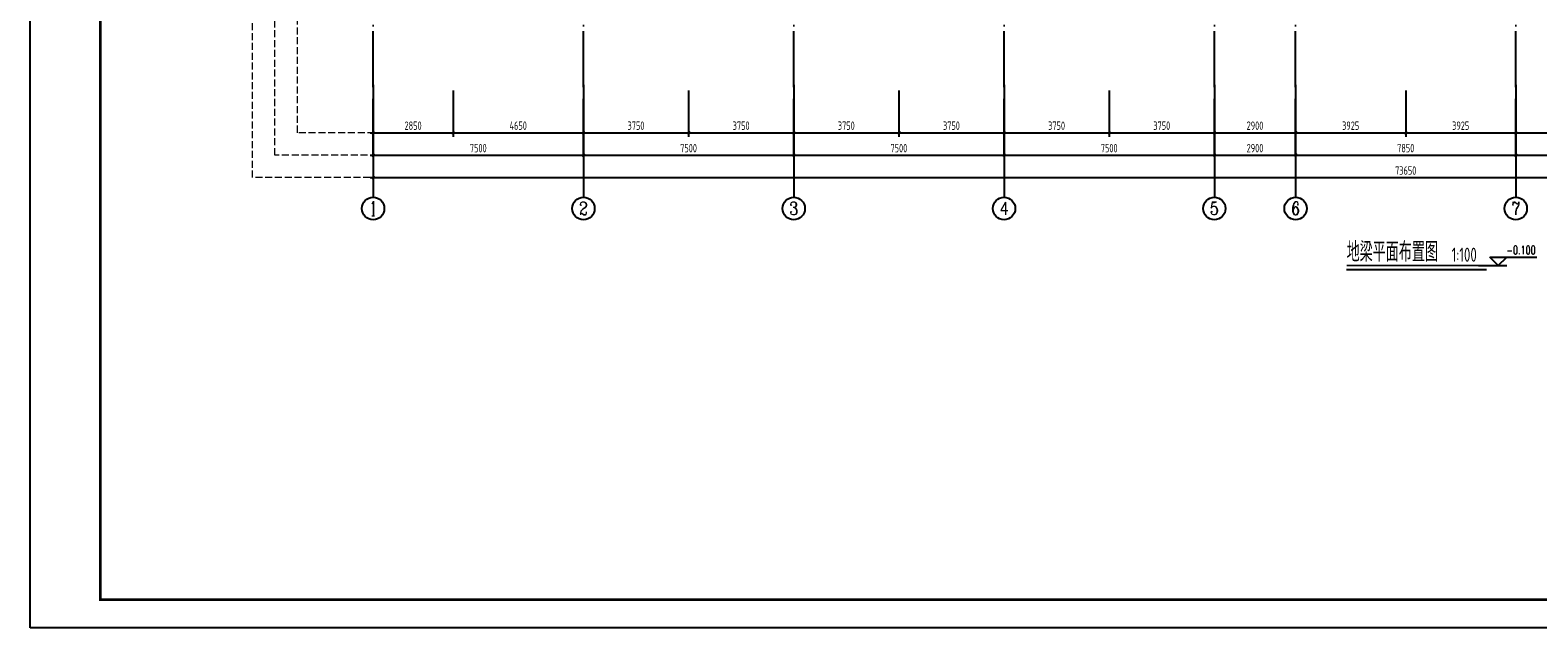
# Model space of a CAD drawing. Extents: x 409677 to 515540, y 78780 to 142585.
# Tile 1 of 10: x 409677 to 463445, y 78780 to 100075. Entities that reach past the tile are written whole.
import ezdxf
from ezdxf.enums import TextEntityAlignment as Align

# ---------------------------------------------------------------- set-up
doc = ezdxf.new("R2010")
doc.units = 0
doc.header["$LTSCALE"] = 1000
doc.linetypes.add('DASH', pattern=[0.35, 0.25, -0.1])
doc.linetypes.add('DOTE', pattern=[2.42, 2, -0.2, 0.02, -0.2])
doc.layers.get('0').update_dxf_attribs({"linetype": 'CONTINUOUS'})
doc.layers.get('Defpoints').update_dxf_attribs({"linetype": 'CONTINUOUS'})
doc.layers.add('A-ASIS', color=115, linetype='DASH', lineweight=0, plot=False)
for name, color, linetype in [('AXIS', 3, 'CONTINUOUS'), ('AXIS_TEXT', 7, 'CONTINUOUS'), ('H-图框', 4, 'CONTINUOUS'), ('PUB_TEXT', 7, 'CONTINUOUS'), ('S-DIM', 3, 'CONTINUOUS'), ('S-DIM_SYMB', 3, 'CONTINUOUS'), ('S-DOTE', 253, 'DOTE'), ('S-PUB_DIM', 3, 'CONTINUOUS'), ('S-PUB_TITLE', 4, 'CONTINUOUS'), ('S-TEXT', 7, 'CONTINUOUS')]:
    doc.layers.add(name, color=color, linetype=linetype)
doc.styles.add('_TCH_AXIS', font='COMPLEX', dxfattribs={"bigfont": 'GBCBIG'})
doc.styles.add('_TCH_DIM', font='SIMPLEX', dxfattribs={"bigfont": 'GBCBIG'})
doc.styles.add('COMPLEX', font='COMPLEX')
doc.styles.add('TSSD_DIMENSION_T3', font='tssdeng.shx', dxfattribs={"width": 0.7, "bigfont": 'Tssdchn.shx'})
doc.styles.add('TSSD_Rein', font='tssdeng.shx', dxfattribs={"width": 0.7, "bigfont": 'Tssdchn.shx'})
doc.dimstyles.new('_TCH_ARCH&&100', dxfattribs={"dimtxt": 300, "dimasz": 100, "dimexe": 150, "dimexo": 200, "dimgap": 100, "dimtad": 1, "dimdec": 0, "dimzin": 0, "dimdsep": 46, "dimtxsty": 'TSSD_DIMENSION_T3', "dimblk": 'ARCHTICK', "dimcen": 0.09, "dimdle": 100, "dimclrt": 7, "dimazin": 2, "dimtfac": 1, "dimtdec": 0, "dimtix": 1, "dimtmove": 2, "dimatfit": 3, "dimfxl": 100, "dimtolj": 1, "dimtzin": 0, "dimarcsym": 0})
doc.dimstyles.new('TSSD_100_100&&100', dxfattribs={"dimtxt": 300, "dimasz": 100, "dimexe": 150, "dimexo": 200, "dimgap": 100, "dimtad": 1, "dimdec": 0, "dimzin": 0, "dimdsep": 46, "dimtxsty": 'TSSD_DIMENSION_T3', "dimblk": 'ARCHTICK', "dimcen": 0, "dimdle": 100, "dimclrt": 7, "dimadec": 0, "dimazin": 0, "dimtfac": 1, "dimtdec": 0, "dimtix": 1, "dimtmove": 2, "dimatfit": 3, "dimfxl": 10000, "dimtolj": 1, "dimtzin": 0, "dimarcsym": 0})

# ---------------------------------------------------------------- blocks, each defined once
blk = doc.blocks.new('_AXISO')
blk.add_circle((0, 0), 0.5)
at = {"layer": 'AXIS_TEXT', "style": 'COMPLEX', "width": 1.041667}
blk.add_attdef('A', text='', height=0.56, dxfattribs=at).set_placement((-0.25, -0.28), (0.25, -0.28), align=Align.FIT)
blk = doc.blocks.new('_ArchTick')
at = {"color": 0, "linetype": 'ByBlock', "const_width": 0.4}
blk.add_lwpolyline([(-0.5, -0.5), (0.5, 0.5)], dxfattribs=at)
blk = doc.blocks.new('*D56')
at = {"layer": 'AXIS', "color": 0, "lineweight": -2, "transparency": 16777216}
for p, q in [((5800, 4550), (5800, 1300)), ((79450, 4550), (79450, 1300)), ((5700, 1450), (79550, 1450))]:
    blk.add_line(p, q, dxfattribs=at)
at = {"layer": 'Defpoints', "color": 0, "transparency": 16777216}
for p in [(5800, 4750), (79450, 4750), (79450, 1450)]:
    blk.add_point(p, dxfattribs=at)
at = {"layer": 'AXIS', "color": 0, "lineweight": -2, "transparency": 16777216, "xscale": 100, "yscale": 100, "zscale": 100, "rotation": 180}
blk.add_blockref('_ArchTick', (5800, 1450), dxfattribs=at)
at = {"layer": 'AXIS', "color": 0, "lineweight": -2, "transparency": 16777216, "xscale": 100, "yscale": 100, "zscale": 100}
blk.add_blockref('_ArchTick', (79450, 1450), dxfattribs=at)
at = {"layer": 'AXIS', "color": 7, "transparency": 16777216, "insert": (42625, 1700), "char_height": 300, "attachment_point": 5, "style": 'TSSD_DIMENSION_T3'}
blk.add_mtext('\\A1;73650', dxfattribs=at)
blk = doc.blocks.new('*D57')
at = {"layer": 'AXIS', "color": 0, "lineweight": -2, "transparency": 16777216}
for p, q in [((5800, 4550), (5800, 2100)), ((13300, 4550), (13300, 2100)), ((5700, 2250), (13400, 2250))]:
    blk.add_line(p, q, dxfattribs=at)
at = {"layer": 'Defpoints', "color": 0, "transparency": 16777216}
for p in [(5800, 4750), (13300, 4750), (13300, 2250)]:
    blk.add_point(p, dxfattribs=at)
at = {"layer": 'AXIS', "color": 0, "lineweight": -2, "transparency": 16777216, "xscale": 100, "yscale": 100, "zscale": 100, "rotation": 180}
blk.add_blockref('_ArchTick', (5800, 2250), dxfattribs=at)
at = {"layer": 'AXIS', "color": 0, "lineweight": -2, "transparency": 16777216, "xscale": 100, "yscale": 100, "zscale": 100}
blk.add_blockref('_ArchTick', (13300, 2250), dxfattribs=at)
at = {"layer": 'AXIS', "color": 7, "transparency": 16777216, "insert": (9550, 2500), "char_height": 300, "attachment_point": 5, "style": 'TSSD_DIMENSION_T3'}
blk.add_mtext('\\A1;7500', dxfattribs=at)
blk = doc.blocks.new('*D58')
at = {"layer": 'AXIS', "color": 0, "lineweight": -2, "transparency": 16777216}
for p, q in [((13300, 4550), (13300, 2100)), ((20800, 4550), (20800, 2100)), ((13200, 2250), (20900, 2250))]:
    blk.add_line(p, q, dxfattribs=at)
at = {"layer": 'Defpoints', "color": 0, "transparency": 16777216}
for p in [(13300, 4750), (20800, 4750), (20800, 2250)]:
    blk.add_point(p, dxfattribs=at)
at = {"layer": 'AXIS', "color": 0, "lineweight": -2, "transparency": 16777216, "xscale": 100, "yscale": 100, "zscale": 100, "rotation": 180}
blk.add_blockref('_ArchTick', (13300, 2250), dxfattribs=at)
at = {"layer": 'AXIS', "color": 0, "lineweight": -2, "transparency": 16777216, "xscale": 100, "yscale": 100, "zscale": 100}
blk.add_blockref('_ArchTick', (20800, 2250), dxfattribs=at)
at = {"layer": 'AXIS', "color": 7, "transparency": 16777216, "insert": (17050, 2500), "char_height": 300, "attachment_point": 5, "style": 'TSSD_DIMENSION_T3'}
blk.add_mtext('\\A1;7500', dxfattribs=at)
blk = doc.blocks.new('*D59')
at = {"layer": 'AXIS', "color": 0, "lineweight": -2, "transparency": 16777216}
for p, q in [((20800, 4550), (20800, 2100)), ((28300, 4550), (28300, 2100)), ((20700, 2250), (28400, 2250))]:
    blk.add_line(p, q, dxfattribs=at)
at = {"layer": 'Defpoints', "color": 0, "transparency": 16777216}
for p in [(20800, 4750), (28300, 4750), (28300, 2250)]:
    blk.add_point(p, dxfattribs=at)
at = {"layer": 'AXIS', "color": 0, "lineweight": -2, "transparency": 16777216, "xscale": 100, "yscale": 100, "zscale": 100, "rotation": 180}
blk.add_blockref('_ArchTick', (20800, 2250), dxfattribs=at)
at = {"layer": 'AXIS', "color": 0, "lineweight": -2, "transparency": 16777216, "xscale": 100, "yscale": 100, "zscale": 100}
blk.add_blockref('_ArchTick', (28300, 2250), dxfattribs=at)
at = {"layer": 'AXIS', "color": 7, "transparency": 16777216, "insert": (24550, 2500), "char_height": 300, "attachment_point": 5, "style": 'TSSD_DIMENSION_T3'}
blk.add_mtext('\\A1;7500', dxfattribs=at)
blk = doc.blocks.new('*D60')
at = {"layer": 'AXIS', "color": 0, "lineweight": -2, "transparency": 16777216}
for p, q in [((28300, 4550), (28300, 2100)), ((35800, 4550), (35800, 2100)), ((28200, 2250), (35900, 2250))]:
    blk.add_line(p, q, dxfattribs=at)
at = {"layer": 'Defpoints', "color": 0, "transparency": 16777216}
for p in [(28300, 4750), (35800, 4750), (35800, 2250)]:
    blk.add_point(p, dxfattribs=at)
at = {"layer": 'AXIS', "color": 0, "lineweight": -2, "transparency": 16777216, "xscale": 100, "yscale": 100, "zscale": 100, "rotation": 180}
blk.add_blockref('_ArchTick', (28300, 2250), dxfattribs=at)
at = {"layer": 'AXIS', "color": 0, "lineweight": -2, "transparency": 16777216, "xscale": 100, "yscale": 100, "zscale": 100}
blk.add_blockref('_ArchTick', (35800, 2250), dxfattribs=at)
at = {"layer": 'AXIS', "color": 7, "transparency": 16777216, "insert": (32050, 2500), "char_height": 300, "attachment_point": 5, "style": 'TSSD_DIMENSION_T3'}
blk.add_mtext('\\A1;7500', dxfattribs=at)
blk = doc.blocks.new('*D61')
at = {"layer": 'AXIS', "color": 0, "lineweight": -2, "transparency": 16777216}
for p, q in [((35800, 4550), (35800, 2100)), ((38700, 4550), (38700, 2100)), ((35700, 2250), (38800, 2250))]:
    blk.add_line(p, q, dxfattribs=at)
at = {"layer": 'Defpoints', "color": 0, "transparency": 16777216}
for p in [(35800, 4750), (38700, 4750), (38700, 2250)]:
    blk.add_point(p, dxfattribs=at)
at = {"layer": 'AXIS', "color": 0, "lineweight": -2, "transparency": 16777216, "xscale": 100, "yscale": 100, "zscale": 100, "rotation": 180}
blk.add_blockref('_ArchTick', (35800, 2250), dxfattribs=at)
at = {"layer": 'AXIS', "color": 0, "lineweight": -2, "transparency": 16777216, "xscale": 100, "yscale": 100, "zscale": 100}
blk.add_blockref('_ArchTick', (38700, 2250), dxfattribs=at)
at = {"layer": 'AXIS', "color": 7, "transparency": 16777216, "insert": (37250, 2500), "char_height": 300, "attachment_point": 5, "style": 'TSSD_DIMENSION_T3'}
blk.add_mtext('\\A1;2900', dxfattribs=at)
blk = doc.blocks.new('*D62')
at = {"layer": 'AXIS', "color": 0, "lineweight": -2, "transparency": 16777216}
for p, q in [((38700, 4550), (38700, 2100)), ((46550, 4550), (46550, 2100)), ((38600, 2250), (46650, 2250))]:
    blk.add_line(p, q, dxfattribs=at)
at = {"layer": 'Defpoints', "color": 0, "transparency": 16777216}
for p in [(38700, 4750), (46550, 4750), (46550, 2250)]:
    blk.add_point(p, dxfattribs=at)
at = {"layer": 'AXIS', "color": 0, "lineweight": -2, "transparency": 16777216, "xscale": 100, "yscale": 100, "zscale": 100, "rotation": 180}
blk.add_blockref('_ArchTick', (38700, 2250), dxfattribs=at)
at = {"layer": 'AXIS', "color": 0, "lineweight": -2, "transparency": 16777216, "xscale": 100, "yscale": 100, "zscale": 100}
blk.add_blockref('_ArchTick', (46550, 2250), dxfattribs=at)
at = {"layer": 'AXIS', "color": 7, "transparency": 16777216, "insert": (42625, 2500), "char_height": 300, "attachment_point": 5, "style": 'TSSD_DIMENSION_T3'}
blk.add_mtext('\\A1;7850', dxfattribs=at)
blk = doc.blocks.new('*D63')
at = {"layer": 'AXIS', "color": 0, "lineweight": -2, "transparency": 16777216}
for p, q in [((46550, 4550), (46550, 2100)), ((49450, 4550), (49450, 2100)), ((46450, 2250), (49550, 2250))]:
    blk.add_line(p, q, dxfattribs=at)
at = {"layer": 'Defpoints', "color": 0, "transparency": 16777216}
for p in [(46550, 4750), (49450, 4750), (49450, 2250)]:
    blk.add_point(p, dxfattribs=at)
at = {"layer": 'AXIS', "color": 0, "lineweight": -2, "transparency": 16777216, "xscale": 100, "yscale": 100, "zscale": 100, "rotation": 180}
blk.add_blockref('_ArchTick', (46550, 2250), dxfattribs=at)
at = {"layer": 'AXIS', "color": 0, "lineweight": -2, "transparency": 16777216, "xscale": 100, "yscale": 100, "zscale": 100}
blk.add_blockref('_ArchTick', (49450, 2250), dxfattribs=at)
at = {"layer": 'AXIS', "color": 7, "transparency": 16777216, "insert": (48000, 2500), "char_height": 300, "attachment_point": 5, "style": 'TSSD_DIMENSION_T3'}
blk.add_mtext('\\A1;2900', dxfattribs=at)
blk = doc.blocks.new('*D15')
at = {"layer": 'Defpoints', "color": 0, "transparency": 16777216}
for p in [(421908, 98123), (424758, 98123), (424758, 96423)]:
    blk.add_point(p, dxfattribs=at)
at = {"layer": 'S-PUB_DIM', "color": 0, "lineweight": -2, "transparency": 16777216}
for p, q in [((421908, 97923), (421908, 96273)), ((424758, 97923), (424758, 96273)), ((421808, 96423), (424858, 96423))]:
    blk.add_line(p, q, dxfattribs=at)
at = {"layer": 'S-PUB_DIM', "color": 0, "lineweight": -2, "transparency": 16777216, "xscale": 100, "yscale": 100, "zscale": 100, "rotation": 180}
blk.add_blockref('_ArchTick', (421908, 96423), dxfattribs=at)
at = {"layer": 'S-PUB_DIM', "color": 0, "lineweight": -2, "transparency": 16777216, "xscale": 100, "yscale": 100, "zscale": 100}
blk.add_blockref('_ArchTick', (424758, 96423), dxfattribs=at)
at = {"layer": 'S-PUB_DIM', "color": 7, "transparency": 16777216, "insert": (423333, 96673), "char_height": 300, "attachment_point": 5, "style": 'TSSD_DIMENSION_T3'}
blk.add_mtext('\\A1;2850', dxfattribs=at)
blk = doc.blocks.new('*D16')
at = {"layer": 'Defpoints', "color": 0, "transparency": 16777216}
for p in [(424758, 98123), (429408, 98123), (429408, 96423)]:
    blk.add_point(p, dxfattribs=at)
at = {"layer": 'S-PUB_DIM', "color": 0, "lineweight": -2, "transparency": 16777216}
for p, q in [((424758, 97923), (424758, 96273)), ((429408, 97923), (429408, 96273)), ((424658, 96423), (429508, 96423))]:
    blk.add_line(p, q, dxfattribs=at)
at = {"layer": 'S-PUB_DIM', "color": 0, "lineweight": -2, "transparency": 16777216, "xscale": 100, "yscale": 100, "zscale": 100, "rotation": 180}
blk.add_blockref('_ArchTick', (424758, 96423), dxfattribs=at)
at = {"layer": 'S-PUB_DIM', "color": 0, "lineweight": -2, "transparency": 16777216, "xscale": 100, "yscale": 100, "zscale": 100}
blk.add_blockref('_ArchTick', (429408, 96423), dxfattribs=at)
at = {"layer": 'S-PUB_DIM', "color": 7, "transparency": 16777216, "insert": (427083, 96673), "char_height": 300, "attachment_point": 5, "style": 'TSSD_DIMENSION_T3'}
blk.add_mtext('\\A1;4650', dxfattribs=at)
blk = doc.blocks.new('*D17')
at = {"layer": 'Defpoints', "color": 0, "transparency": 16777216}
for p in [(429408, 98123), (433158, 98123), (433158, 96423)]:
    blk.add_point(p, dxfattribs=at)
at = {"layer": 'S-PUB_DIM', "color": 0, "lineweight": -2, "transparency": 16777216}
for p, q in [((429408, 97923), (429408, 96273)), ((433158, 97923), (433158, 96273)), ((429308, 96423), (433258, 96423))]:
    blk.add_line(p, q, dxfattribs=at)
at = {"layer": 'S-PUB_DIM', "color": 0, "lineweight": -2, "transparency": 16777216, "xscale": 100, "yscale": 100, "zscale": 100, "rotation": 180}
blk.add_blockref('_ArchTick', (429408, 96423), dxfattribs=at)
at = {"layer": 'S-PUB_DIM', "color": 0, "lineweight": -2, "transparency": 16777216, "xscale": 100, "yscale": 100, "zscale": 100}
blk.add_blockref('_ArchTick', (433158, 96423), dxfattribs=at)
at = {"layer": 'S-PUB_DIM', "color": 7, "transparency": 16777216, "insert": (431283, 96673), "char_height": 300, "attachment_point": 5, "style": 'TSSD_DIMENSION_T3'}
blk.add_mtext('\\A1;3750', dxfattribs=at)
blk = doc.blocks.new('*D18')
at = {"layer": 'Defpoints', "color": 0, "transparency": 16777216}
for p in [(433158, 98123), (436908, 98123), (436908, 96423)]:
    blk.add_point(p, dxfattribs=at)
at = {"layer": 'S-PUB_DIM', "color": 0, "lineweight": -2, "transparency": 16777216}
for p, q in [((433158, 97923), (433158, 96273)), ((436908, 97923), (436908, 96273)), ((433058, 96423), (437008, 96423))]:
    blk.add_line(p, q, dxfattribs=at)
at = {"layer": 'S-PUB_DIM', "color": 0, "lineweight": -2, "transparency": 16777216, "xscale": 100, "yscale": 100, "zscale": 100, "rotation": 180}
blk.add_blockref('_ArchTick', (433158, 96423), dxfattribs=at)
at = {"layer": 'S-PUB_DIM', "color": 0, "lineweight": -2, "transparency": 16777216, "xscale": 100, "yscale": 100, "zscale": 100}
blk.add_blockref('_ArchTick', (436908, 96423), dxfattribs=at)
at = {"layer": 'S-PUB_DIM', "color": 7, "transparency": 16777216, "insert": (435033, 96673), "char_height": 300, "attachment_point": 5, "style": 'TSSD_DIMENSION_T3'}
blk.add_mtext('\\A1;3750', dxfattribs=at)
blk = doc.blocks.new('*D19')
at = {"layer": 'Defpoints', "color": 0, "transparency": 16777216}
for p in [(436908, 98123), (440658, 98123), (440658, 96423)]:
    blk.add_point(p, dxfattribs=at)
at = {"layer": 'S-PUB_DIM', "color": 0, "lineweight": -2, "transparency": 16777216}
for p, q in [((436908, 97923), (436908, 96273)), ((440658, 97923), (440658, 96273)), ((436808, 96423), (440758, 96423))]:
    blk.add_line(p, q, dxfattribs=at)
at = {"layer": 'S-PUB_DIM', "color": 0, "lineweight": -2, "transparency": 16777216, "xscale": 100, "yscale": 100, "zscale": 100, "rotation": 180}
blk.add_blockref('_ArchTick', (436908, 96423), dxfattribs=at)
at = {"layer": 'S-PUB_DIM', "color": 0, "lineweight": -2, "transparency": 16777216, "xscale": 100, "yscale": 100, "zscale": 100}
blk.add_blockref('_ArchTick', (440658, 96423), dxfattribs=at)
at = {"layer": 'S-PUB_DIM', "color": 7, "transparency": 16777216, "insert": (438783, 96673), "char_height": 300, "attachment_point": 5, "style": 'TSSD_DIMENSION_T3'}
blk.add_mtext('\\A1;3750', dxfattribs=at)
blk = doc.blocks.new('*D20')
at = {"layer": 'Defpoints', "color": 0, "transparency": 16777216}
for p in [(440658, 98123), (444408, 98123), (444408, 96423)]:
    blk.add_point(p, dxfattribs=at)
at = {"layer": 'S-PUB_DIM', "color": 0, "lineweight": -2, "transparency": 16777216}
for p, q in [((440658, 97923), (440658, 96273)), ((444408, 97923), (444408, 96273)), ((440558, 96423), (444508, 96423))]:
    blk.add_line(p, q, dxfattribs=at)
at = {"layer": 'S-PUB_DIM', "color": 0, "lineweight": -2, "transparency": 16777216, "xscale": 100, "yscale": 100, "zscale": 100, "rotation": 180}
blk.add_blockref('_ArchTick', (440658, 96423), dxfattribs=at)
at = {"layer": 'S-PUB_DIM', "color": 0, "lineweight": -2, "transparency": 16777216, "xscale": 100, "yscale": 100, "zscale": 100}
blk.add_blockref('_ArchTick', (444408, 96423), dxfattribs=at)
at = {"layer": 'S-PUB_DIM', "color": 7, "transparency": 16777216, "insert": (442533, 96673), "char_height": 300, "attachment_point": 5, "style": 'TSSD_DIMENSION_T3'}
blk.add_mtext('\\A1;3750', dxfattribs=at)
blk = doc.blocks.new('*D21')
at = {"layer": 'Defpoints', "color": 0, "transparency": 16777216}
for p in [(444408, 98123), (448158, 98123), (448158, 96423)]:
    blk.add_point(p, dxfattribs=at)
at = {"layer": 'S-PUB_DIM', "color": 0, "lineweight": -2, "transparency": 16777216}
for p, q in [((444408, 97923), (444408, 96273)), ((448158, 97923), (448158, 96273)), ((444308, 96423), (448258, 96423))]:
    blk.add_line(p, q, dxfattribs=at)
at = {"layer": 'S-PUB_DIM', "color": 0, "lineweight": -2, "transparency": 16777216, "xscale": 100, "yscale": 100, "zscale": 100, "rotation": 180}
blk.add_blockref('_ArchTick', (444408, 96423), dxfattribs=at)
at = {"layer": 'S-PUB_DIM', "color": 0, "lineweight": -2, "transparency": 16777216, "xscale": 100, "yscale": 100, "zscale": 100}
blk.add_blockref('_ArchTick', (448158, 96423), dxfattribs=at)
at = {"layer": 'S-PUB_DIM', "color": 7, "transparency": 16777216, "insert": (446283, 96673), "char_height": 300, "attachment_point": 5, "style": 'TSSD_DIMENSION_T3'}
blk.add_mtext('\\A1;3750', dxfattribs=at)
blk = doc.blocks.new('*D22')
at = {"layer": 'Defpoints', "color": 0, "transparency": 16777216}
for p in [(448158, 98123), (451908, 98123), (451908, 96423)]:
    blk.add_point(p, dxfattribs=at)
at = {"layer": 'S-PUB_DIM', "color": 0, "lineweight": -2, "transparency": 16777216}
for p, q in [((448158, 97923), (448158, 96273)), ((451908, 97923), (451908, 96273)), ((448058, 96423), (452008, 96423))]:
    blk.add_line(p, q, dxfattribs=at)
at = {"layer": 'S-PUB_DIM', "color": 0, "lineweight": -2, "transparency": 16777216, "xscale": 100, "yscale": 100, "zscale": 100, "rotation": 180}
blk.add_blockref('_ArchTick', (448158, 96423), dxfattribs=at)
at = {"layer": 'S-PUB_DIM', "color": 0, "lineweight": -2, "transparency": 16777216, "xscale": 100, "yscale": 100, "zscale": 100}
blk.add_blockref('_ArchTick', (451908, 96423), dxfattribs=at)
at = {"layer": 'S-PUB_DIM', "color": 7, "transparency": 16777216, "insert": (450033, 96673), "char_height": 300, "attachment_point": 5, "style": 'TSSD_DIMENSION_T3'}
blk.add_mtext('\\A1;3750', dxfattribs=at)
blk = doc.blocks.new('*D23')
at = {"layer": 'Defpoints', "color": 0, "transparency": 16777216}
for p in [(451908, 98123), (454808, 98123), (454808, 96423)]:
    blk.add_point(p, dxfattribs=at)
at = {"layer": 'S-PUB_DIM', "color": 0, "lineweight": -2, "transparency": 16777216}
for p, q in [((451908, 97923), (451908, 96273)), ((454808, 97923), (454808, 96273)), ((451808, 96423), (454908, 96423))]:
    blk.add_line(p, q, dxfattribs=at)
at = {"layer": 'S-PUB_DIM', "color": 0, "lineweight": -2, "transparency": 16777216, "xscale": 100, "yscale": 100, "zscale": 100, "rotation": 180}
blk.add_blockref('_ArchTick', (451908, 96423), dxfattribs=at)
at = {"layer": 'S-PUB_DIM', "color": 0, "lineweight": -2, "transparency": 16777216, "xscale": 100, "yscale": 100, "zscale": 100}
blk.add_blockref('_ArchTick', (454808, 96423), dxfattribs=at)
at = {"layer": 'S-PUB_DIM', "color": 7, "transparency": 16777216, "insert": (453358, 96673), "char_height": 300, "attachment_point": 5, "style": 'TSSD_DIMENSION_T3'}
blk.add_mtext('\\A1;2900', dxfattribs=at)
blk = doc.blocks.new('*D24')
at = {"layer": 'Defpoints', "color": 0, "transparency": 16777216}
for p in [(454808, 98123), (458733, 98123), (458733, 96423)]:
    blk.add_point(p, dxfattribs=at)
at = {"layer": 'S-PUB_DIM', "color": 0, "lineweight": -2, "transparency": 16777216}
for p, q in [((454808, 97923), (454808, 96273)), ((458733, 97923), (458733, 96273)), ((454708, 96423), (458833, 96423))]:
    blk.add_line(p, q, dxfattribs=at)
at = {"layer": 'S-PUB_DIM', "color": 0, "lineweight": -2, "transparency": 16777216, "xscale": 100, "yscale": 100, "zscale": 100, "rotation": 180}
blk.add_blockref('_ArchTick', (454808, 96423), dxfattribs=at)
at = {"layer": 'S-PUB_DIM', "color": 0, "lineweight": -2, "transparency": 16777216, "xscale": 100, "yscale": 100, "zscale": 100}
blk.add_blockref('_ArchTick', (458733, 96423), dxfattribs=at)
at = {"layer": 'S-PUB_DIM', "color": 7, "transparency": 16777216, "insert": (456770, 96673), "char_height": 300, "attachment_point": 5, "style": 'TSSD_DIMENSION_T3'}
blk.add_mtext('\\A1;3925', dxfattribs=at)
blk = doc.blocks.new('*D25')
at = {"layer": 'Defpoints', "color": 0, "transparency": 16777216}
for p in [(458733, 98123), (462658, 98123), (462658, 96423)]:
    blk.add_point(p, dxfattribs=at)
at = {"layer": 'S-PUB_DIM', "color": 0, "lineweight": -2, "transparency": 16777216}
for p, q in [((458733, 97923), (458733, 96273)), ((462658, 97923), (462658, 96273)), ((458633, 96423), (462758, 96423))]:
    blk.add_line(p, q, dxfattribs=at)
at = {"layer": 'S-PUB_DIM', "color": 0, "lineweight": -2, "transparency": 16777216, "xscale": 100, "yscale": 100, "zscale": 100, "rotation": 180}
blk.add_blockref('_ArchTick', (458733, 96423), dxfattribs=at)
at = {"layer": 'S-PUB_DIM', "color": 0, "lineweight": -2, "transparency": 16777216, "xscale": 100, "yscale": 100, "zscale": 100}
blk.add_blockref('_ArchTick', (462658, 96423), dxfattribs=at)
at = {"layer": 'S-PUB_DIM', "color": 7, "transparency": 16777216, "insert": (460695, 96673), "char_height": 300, "attachment_point": 5, "style": 'TSSD_DIMENSION_T3'}
blk.add_mtext('\\A1;3925', dxfattribs=at)
blk = doc.blocks.new('*D26')
at = {"layer": 'Defpoints', "color": 0, "transparency": 16777216}
for p in [(462658, 98123), (465558, 98123), (465558, 96423)]:
    blk.add_point(p, dxfattribs=at)
at = {"layer": 'S-PUB_DIM', "color": 0, "lineweight": -2, "transparency": 16777216}
for p, q in [((462658, 97923), (462658, 96273)), ((465558, 97923), (465558, 96273)), ((462558, 96423), (465658, 96423))]:
    blk.add_line(p, q, dxfattribs=at)
at = {"layer": 'S-PUB_DIM', "color": 0, "lineweight": -2, "transparency": 16777216, "xscale": 100, "yscale": 100, "zscale": 100, "rotation": 180}
blk.add_blockref('_ArchTick', (462658, 96423), dxfattribs=at)
at = {"layer": 'S-PUB_DIM', "color": 0, "lineweight": -2, "transparency": 16777216, "xscale": 100, "yscale": 100, "zscale": 100}
blk.add_blockref('_ArchTick', (465558, 96423), dxfattribs=at)
at = {"layer": 'S-PUB_DIM', "color": 7, "transparency": 16777216, "insert": (464108, 96673), "char_height": 300, "attachment_point": 5, "style": 'TSSD_DIMENSION_T3'}
blk.add_mtext('\\A1;2900', dxfattribs=at)
blk = doc.blocks.new('A$C338D70EA')
at = {"layer": 'A-ASIS'}
for points in [[(83750, 1450), (1500, 1450), (1500, 37189.7), (83750, 37189.7)], [(82950, 2250), (2300, 2250), (2300, 36389.7), (82950, 36389.7)], [(82150, 3050), (3100, 3050), (3100, 35589.7), (82150, 35589.7)]]:
    blk.add_lwpolyline(points, close=True, dxfattribs=at)
at = {"layer": 'AXIS'}
for p, q in [((5800, 4750), (5800, 750)), ((13300, 4750), (13300, 750)), ((20800, 4750), (20800, 750)), ((28300, 4750), (28300, 750)), ((35800, 4750), (35800, 750)), ((38700, 4750), (38700, 750)), ((46550, 4750), (46550, 750))]:
    blk.add_line(p, q, dxfattribs=at)
at = {"layer": 'S-DOTE', "linetype": 'DOTE'}
for p, q in [((5800, 2250), (5800, 34114.7)), ((13300, 2250), (13300, 34114.7)), ((20800, 2250), (20800, 34114.7)), ((28300, 2250), (28300, 34114.7)), ((35800, 2250), (35800, 34114.7)), ((38700, 2250), (38700, 34114.7)), ((46550, 2250), (46550, 34114.7))]:
    blk.add_line(p, q, dxfattribs=at)
at = {"layer": 'AXIS'}
ref = blk.add_blockref('_AXISO', (5800, 350), dxfattribs=dict(at, xscale=800, yscale=800, zscale=800))
ref.add_attrib('A', '1', dxfattribs={"layer": 'AXIS_TEXT', "height": 514.7, "style": '_TCH_AXIS'}).set_placement((5689.7, 92.6), (5910.3, 92.6), align=Align.FIT)
ref = blk.add_blockref('_AXISO', (13300, 350), dxfattribs=dict(at, xscale=800, yscale=800, zscale=800))
ref.add_attrib('A', '2', dxfattribs={"layer": 'AXIS_TEXT', "height": 465.9, "style": '_TCH_AXIS'}).set_placement((13144.7, 117), (13455.3, 117), align=Align.FIT)
ref = blk.add_blockref('_AXISO', (20800, 350), dxfattribs=dict(at, xscale=800, yscale=800, zscale=800))
ref.add_attrib('A', '3', dxfattribs={"layer": 'AXIS_TEXT', "height": 465.9, "style": '_TCH_AXIS'}).set_placement((20644.7, 117), (20955.3, 117), align=Align.FIT)
ref = blk.add_blockref('_AXISO', (28300, 350), dxfattribs=dict(at, xscale=800, yscale=800, zscale=800))
ref.add_attrib('A', '4', dxfattribs={"layer": 'AXIS_TEXT', "height": 445.4, "style": '_TCH_AXIS'}).set_placement((28130.3, 127.3), (28469.7, 127.3), align=Align.FIT)
ref = blk.add_blockref('_AXISO', (35800, 350), dxfattribs=dict(at, xscale=800, yscale=800, zscale=800))
ref.add_attrib('A', '5', dxfattribs={"layer": 'AXIS_TEXT', "height": 465.9, "style": '_TCH_AXIS'}).set_placement((35644.7, 117), (35955.3, 117), align=Align.FIT)
ref = blk.add_blockref('_AXISO', (38700, 350), dxfattribs=dict(at, xscale=800, yscale=800, zscale=800))
ref.add_attrib('A', '6', dxfattribs={"layer": 'AXIS_TEXT', "height": 465.9, "style": '_TCH_AXIS'}).set_placement((38544.7, 117), (38855.3, 117), align=Align.FIT)
ref = blk.add_blockref('_AXISO', (46550, 350), dxfattribs=dict(at, xscale=800, yscale=800, zscale=800))
ref.add_attrib('A', '7', dxfattribs={"layer": 'AXIS_TEXT', "height": 465.9, "style": '_TCH_AXIS'}).set_placement((46394.7, 117), (46705.3, 117), align=Align.FIT)
for p1, p2, distance, picture, middle in [((5800, 4750), (79450, 4750), -3300, '*D56', (42625, 1700)), ((5800, 4750), (13300, 4750), -2500, '*D57', (9550, 2500)), ((13300, 4750), (20800, 4750), -2500, '*D58', (17050, 2500)), ((20800, 4750), (28300, 4750), -2500, '*D59', (24550, 2500)), ((28300, 4750), (35800, 4750), -2500, '*D60', (32050, 2500)), ((35800, 4750), (38700, 4750), -2500, '*D61', (37250, 2500)), ((38700, 4750), (46550, 4750), -2500, '*D62', (42625, 2500)), ((46550, 4750), (49450, 4750), -2500, '*D63', (48000, 2500))]:
    dim = blk.add_aligned_dim(p1=p1, p2=p2, distance=distance, dimstyle='_TCH_ARCH&&100', dxfattribs=at)
    dim.commit()
    dim.dimension.update_dxf_attribs({"geometry": picture, "text_midpoint": middle})

msp = doc.modelspace()

# ---------------------------------------------------------------- linework, layer by layer
at = {"layer": 'H-图框', "color": 3}
msp.add_lwpolyline([(409677.3, 78779.8), (409677.3, 138179.8), (514802.3, 138179.8), (514802.3, 78779.8)], close=True, dxfattribs=at)
at = {"layer": 'S-DIM', "linetype": 'ByBlock'}
for p, q in [((462034.2, 91685.1), (461734.2, 91985.1)), ((461734.2, 91985.1), (463414.2, 91985.1)), ((462034.2, 91685.1), (462334.2, 91985.1)), ((461334.2, 91685.1), (462334.2, 91685.1))]:
    msp.add_line(p, q, dxfattribs=at)
at = {"layer": 'S-DIM_SYMB', "const_width": 70}
msp.add_lwpolyline([(456625.7, 91690.6), (461611.9, 91690.6)], dxfattribs=at)
at = {"layer": 'S-DIM_SYMB'}
msp.add_lwpolyline([(456625.7, 91550.6), (461611.9, 91550.6)], dxfattribs=at)
at = {"layer": 'S-PUB_TITLE', "linetype": 'ByBlock', "const_width": 100}
msp.add_lwpolyline([(412177.3, 79779.8), (412177.3, 137179.8), (513802.3, 137179.8), (513802.3, 79779.8)], close=True, dxfattribs=at)

# ---------------------------------------------------------------- block references
at = {"layer": 'S-TEXT', "linetype": 'ByBlock'}
msp.add_blockref('A$C338D70EA', (416108, 93373.3), dxfattribs=at)

# ---------------------------------------------------------------- texts
at = {"layer": 'PUB_TEXT', "color": 6, "style": 'TSSD_Rein', "width": 0.7}
for s, height, p in [('地梁平面布置图', 700, (456625.7, 91825)), ('1:100', 500, (460367.7, 91825))]:
    msp.add_text(s, height=height, dxfattribs=at).set_placement(p)
at = {"layer": 'PUB_TEXT', "color": 7, "linetype": 'ByBlock', "style": '_TCH_DIM', "width": 0.705882}
msp.add_text('-0.100', height=297.5, dxfattribs=at).set_placement((462324.2, 92090.1))

# ---------------------------------------------------------------- dimensions: what is measured, and where the dimension line sits
at = {"layer": 'S-PUB_DIM'}
for p1, p2, picture, middle in [((421908, 98123.3), (424758, 98123.3), '*D15', (423333, 96673.3)), ((424758, 98123.3), (429408, 98123.3), '*D16', (427083, 96673.3)), ((429408, 98123.3), (433158, 98123.3), '*D17', (431283, 96673.3)), ((433158, 98123.3), (436908, 98123.3), '*D18', (435033, 96673.3)), ((436908, 98123.3), (440658, 98123.3), '*D19', (438783, 96673.3)), ((440658, 98123.3), (444408, 98123.3), '*D20', (442533, 96673.3)), ((444408, 98123.3), (448158, 98123.3), '*D21', (446283, 96673.3)), ((448158, 98123.3), (451908, 98123.3), '*D22', (450033, 96673.3)), ((451908, 98123.3), (454808, 98123.3), '*D23', (453358, 96673.3)), ((454808, 98123.3), (458733, 98123.3), '*D24', (456770.5, 96673.3)), ((458733, 98123.3), (462658, 98123.3), '*D25', (460695.5, 96673.3)), ((462658, 98123.3), (465558, 98123.3), '*D26', (464108, 96673.3))]:
    dim = msp.add_aligned_dim(p1=p1, p2=p2, distance=-1700, dimstyle='TSSD_100_100&&100', dxfattribs=at)
    dim.commit()
    dim.dimension.update_dxf_attribs({"geometry": picture, "text_midpoint": middle})

doc.saveas('drawing.dxf')
